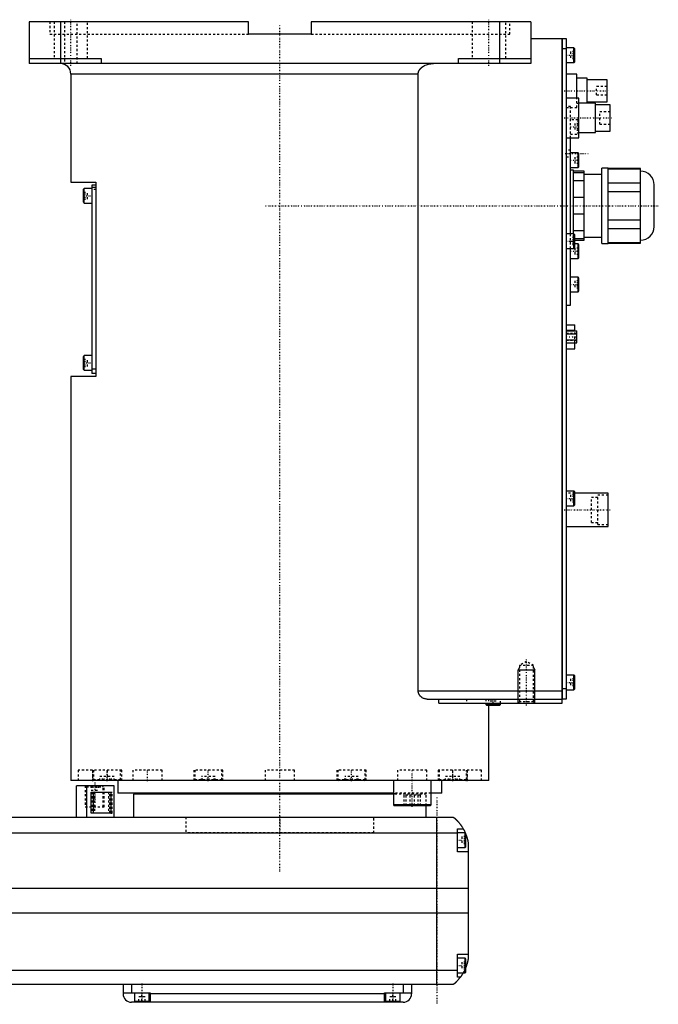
# Model space of a CAD drawing. Extents: x -706 to 181, y -136 to 715.
# Tile 5 of 5: x -124 to 181, y -82 to 389. Entities that reach past the tile are written whole.
import ezdxf

# ---------------------------------------------------------------- set-up
doc = ezdxf.new("R2010")
doc.units = 0
doc.linetypes.add('CENTER', pattern=[1.5, 0.45, -0.5, 0.05, -0.5])
doc.linetypes.add('DASHED', pattern=[2, 1, -1])
for name, color, linetype in [('AM_0', 7, 'CONTINUOUS'), ('AM_10', 7, 'CONTINUOUS'), ('AM_3', 7, 'DASHED'), ('AM_7', 7, 'CENTER')]:
    doc.layers.add(name, color=color, linetype=linetype)

msp = doc.modelspace()

# ---------------------------------------------------------------- linework, layer by layer
at = {"layer": 'AM_0', "color": 7, "linetype": 'CONTINUOUS'}
for p, q in [((-15, 388), (-120, 388)), ((-120, 388), (-120, 368)), ((-105, 388), (-105, 368)), ((-15, 382), (-15, 388)), ((120, 388), (15, 388)), ((15, 388), (15, 382)), ((105, 388), (105, 368)), ((120, 388), (120, 368)), ((15, 382), (-15, 382)), ((120, 380), (135, 380)), ((135, 62), (135, 380)), ((135, 379.95), (135.05, 379.95)), ((135.05, 380), (137, 380)), ((135.05, 380), (135.05, 64)), ((137, 380), (137, 64)), ((135, 374.95), (135.05, 374.95)), ((137, 375), (135.05, 375)), ((140.6, 375.5), (137, 375.5)), ((141, 375.1), (140.6, 375.5)), ((140.6, 368.5), (140.6, 375.5)), ((141, 368.9), (141, 375.1)), ((-120, 370.5), (-85.5, 370.5)), ((120, 368), (-120, 368)), ((-85.5, 370.5), (-85.5, 368)), ((85.5, 368), (85.5, 370.5)), ((85.5, 370.5), (120, 370.5)), ((137, 368.5), (140.6, 368.5)), ((140.6, 368.5), (141, 368.9)), ((-100, 363), (-100, 311.3)), ((66.14, 363), (-100, 363)), ((66.14, 68), (66.14, 363)), ((142, 363), (137, 363)), ((142, 351.5), (142, 363)), ((147, 361), (142, 361)), ((147, 349), (147, 361)), ((156.5, 360.25), (147, 360.25)), ((156.5, 349.75), (156.5, 360.25)), ((143, 351.5), (137, 351.5)), ((143, 332.5), (143, 351.5)), ((151, 349), (143, 349)), ((147, 349.75), (156.5, 349.75)), ((151, 335), (151, 349)), ((158, 348.25), (151, 348.25)), ((158, 335.75), (158, 348.25)), ((143, 335), (151, 335)), ((151, 335.75), (158, 335.75)), ((137, 332.5), (143, 332.5)), ((139, 286.5), (139, 332.5)), ((142.6, 325.25), (139, 325.25)), ((143, 324.85), (142.6, 325.25)), ((142.6, 318.25), (142.6, 325.25)), ((143, 318.65), (143, 324.85)), ((139, 318.25), (142.6, 318.25)), ((140.5, 317), (139, 317)), ((140.5, 286.49), (140.5, 317)), ((145.5, 316.5), (140.5, 316.5)), ((140.5, 315.87), (145.5, 315.87)), ((142.6, 318.25), (143, 318.65)), ((145.5, 283.5), (145.5, 316.5)), ((157, 318), (154, 318)), ((154, 282), (154, 318)), ((157, 282), (157, 318)), ((172.5, 317.88), (157, 317.88)), ((157, 317.73), (172.5, 317.73)), ((172.5, 282.12), (172.5, 317.88)), ((-100, 311.3), (-88, 311.3)), ((-88, 311.3), (-88, 218.3)), ((145.5, 311.84), (140.5, 311.84)), ((154, 315), (145.5, 315)), ((-93.6, 308.3), (-94, 307.9)), ((-94, 301.7), (-94, 307.9)), ((-90, 308.3), (-93.6, 308.3)), ((-93.6, 301.3), (-93.6, 308.3)), ((-90, 309.8), (-90, 219.8)), ((-88, 309.8), (-90, 309.8)), ((-88, 308.8), (-90, 308.8)), ((172.5, 310.85), (157, 310.85)), ((157, 306.88), (172.5, 306.88)), ((179, 290), (179, 310)), ((-94, 301.7), (-93.6, 301.3)), ((140.5, 304.03), (145.5, 304.03)), ((-93.6, 301.3), (-90, 301.3)), ((145.5, 295.97), (140.5, 295.97)), ((172.5, 293.12), (157, 293.12)), ((140.5, 288.16), (145.5, 288.16)), ((157, 289.15), (172.5, 289.15)), ((140.6, 286.5), (137, 286.5)), ((141, 286.1), (140.6, 286.5)), ((140.6, 279.5), (140.6, 286.5)), ((141, 279.9), (141, 286.1)), ((145.5, 284.13), (141, 284.13)), ((141, 283.5), (145.5, 283.5)), ((145.5, 285), (154, 285)), ((137, 279.5), (140.6, 279.5)), ((139, 252.5), (139, 279.5)), ((140.6, 279.5), (141, 279.9)), ((142.6, 281.75), (141, 281.75)), ((143, 281.35), (142.6, 281.75)), ((142.6, 274.75), (142.6, 281.75)), ((143, 275.15), (143, 281.35)), ((154, 282), (157, 282)), ((172.5, 282.27), (157, 282.27)), ((157, 282.12), (172.5, 282.12)), ((139, 274.75), (142.6, 274.75)), ((142.6, 274.75), (143, 275.15)), ((142.6, 265.83), (139, 265.83)), ((143, 265.43), (142.6, 265.83)), ((142.6, 258.83), (142.6, 265.83)), ((143, 259.23), (143, 265.43)), ((142.6, 258.83), (143, 259.23)), ((139, 258.83), (142.6, 258.83)), ((137, 252.5), (139, 252.5)), ((137, 243), (141.1, 243)), ((137, 240.47), (141.1, 240.47)), ((141.1, 240.19), (141.1, 243)), ((137, 240.19), (142, 240.19)), ((137, 238.74), (142, 238.74)), ((137, 235.86), (142, 235.86)), ((142, 234.41), (142, 240.19)), ((137, 234.41), (142, 234.41)), ((137, 231.6), (141.1, 231.6)), ((141.1, 231.6), (141.1, 234.41)), ((-93.6, 228.3), (-94, 227.9)), ((-94, 221.7), (-94, 227.9)), ((-90, 228.3), (-93.6, 228.3)), ((-93.6, 221.3), (-93.6, 228.3)), ((-94, 221.7), (-93.6, 221.3)), ((-88, 221.8), (-90, 221.8)), ((-100, 218.3), (-100, 25)), ((-88, 218.3), (-100, 218.3)), ((-93.6, 221.3), (-90, 221.3)), ((-88, 219.8), (-90, 219.8)), ((140.6, 163.5), (137, 163.5)), ((141, 163.1), (140.6, 163.5)), ((140.6, 156.5), (140.6, 163.5)), ((141, 156.9), (141, 163.1)), ((157, 162.5), (141, 162.5)), ((157, 146.5), (157, 162.5)), ((137, 156.5), (140.6, 156.5)), ((140.6, 156.5), (141, 156.9)), ((137, 146.5), (157, 146.5)), ((140.6, 75.5), (137, 75.5)), ((141, 75.1), (140.6, 75.5)), ((140.6, 68.5), (140.6, 75.5)), ((141, 68.9), (141, 75.1)), ((66.14, 68), (135, 68)), ((135, 69.05), (135.05, 69.05)), ((135.05, 69), (137, 69)), ((137, 68.5), (140.6, 68.5)), ((140.6, 68.5), (141, 68.9)), ((70.42, 64), (135, 64)), ((75.99, 62), (75.99, 64)), ((75.99, 62), (135, 62)), ((98.5, 62), (98.5, 61.4)), ((98.5, 61.4), (98.9, 61)), ((105.5, 61.4), (98.5, 61.4)), ((105.1, 61), (105.5, 61.4)), ((105.5, 61.4), (105.5, 62)), ((135, 64.05), (135.05, 64.05)), ((137, 64), (135.05, 64)), ((105.1, 61), (98.9, 61)), ((100, 25), (100, 61)), ((100, 25), (-100, 25)), ((-88.79, 25.01), (-88.79, 25)), ((-77.5, 25), (-77.5, 19)), ((40.35, 25), (40.35, 25)), ((54.29, 25), (54.29, 13.4)), ((72.29, 13.4), (72.29, 25)), ((77.5, 19), (77.5, 25)), ((88.79, 25), (88.79, 25.01)), ((-97.35, 7.5), (-97.35, 22.5)), ((-79.35, 22.5), (-97.35, 22.5)), ((-92.35, 7.5), (-92.35, 22.5)), ((-90.27, 19.5), (-80.84, 19.5)), ((-90.27, 9.5), (-90.27, 19.5)), ((-89.16, 9.5), (-89.16, 19.5)), ((-80.84, 19.5), (-80.84, 9.5)), ((-79.35, 7.5), (-79.35, 22.5)), ((54.29, 19), (-77.5, 19)), ((-55, 19), (-55, 18.5)), ((77.5, 19), (72.29, 19)), ((-70, 18.5), (-70, 7.5)), ((54.3, 18.5), (-70, 18.5)), ((-80.84, 9.5), (-90.27, 9.5)), ((54.29, 13.4), (54.69, 13)), ((72.29, 13.4), (54.29, 13.4)), ((71.89, 13), (54.69, 13)), ((70, 7.5), (70, 13)), ((71.89, 13), (72.29, 13.4)), ((-317, 7.5), (83, 7.5)), ((75, -72.5), (75, 7.5)), ((85, -9), (85, 2)), ((85, 2), (87.65, 2)), ((88.6, 0), (85, 0)), ((89, -0.4), (88.6, 0)), ((88.6, -7), (88.6, 0)), ((85, -0.2), (-319, -0.2)), ((89, -6.6), (89, -0.4)), ((90, -4.5), (90, -60.5)), ((85, -7), (88.6, -7)), ((90, -9), (85, -9)), ((88.6, -7), (89, -6.6)), ((90, -26.54), (-324, -26.54)), ((90, -38.4), (-324, -38.4)), ((85, -69), (85, -58)), ((85, -58), (90, -58)), ((88.6, -60), (85, -60)), ((89, -60.4), (88.6, -60)), ((88.6, -67), (88.6, -60)), ((89, -66.6), (89, -60.4)), ((85, -65.78), (-319, -65.78)), ((85, -67), (88.6, -67)), ((86.34, -69), (85, -69)), ((88.6, -67), (89, -66.6)), ((83, -72.5), (-317, -72.5)), ((-75, -72.5), (-75, -77)), ((-71, -72.5), (-71, -76.5)), ((59, -72.5), (59, -76.5)), ((63, -72.5), (63, -77)), ((-75, -76.5), (-62, -76.5)), ((-69.5, -76.5), (-69.5, -80.5)), ((-62.5, -80.5), (-62.5, -76.5)), ((-62, -76.5), (-62, -81)), ((50, -77), (-62, -77)), ((50, -76.5), (63, -76.5)), ((50, -81), (50, -76.5)), ((50.5, -76.5), (50.5, -80.5)), ((57.5, -80.5), (57.5, -76.5)), ((59, -81), (-71, -81)), ((-69.5, -80.5), (-62.5, -80.5)), ((-66, -81), (-66, -80.5)), ((50.5, -80.5), (57.5, -80.5)), ((54, -81), (54, -80.5))]:
    msp.add_line(p, q, dxfattribs=at)
for points in [[(66.14, 363, 0), (66.14, 363.04, 0), (66.15, 363.13, 0), (66.15, 363.22, 0), (66.15, 363.26, 0), (66.16, 363.31, 0), (66.17, 363.4, 0), (66.18, 363.49, 0), (66.19, 363.58, 0), (66.21, 363.67, 0), (66.23, 363.76, 0), (66.24, 363.8, 0), (66.25, 363.85, 0), (66.28, 363.94, 0), (66.3, 364.02, 0), (66.33, 364.11, 0), (66.36, 364.2, 0), (66.4, 364.28, 0), (66.41, 364.32, 0), (66.43, 364.37, 0), (66.47, 364.45, 0), (66.5, 364.53, 0), (66.52, 364.57, 0), (66.54, 364.6, 0), (66.58, 364.68, 0), (66.62, 364.76, 0), (66.65, 364.79, 0), (66.67, 364.83, 0), (66.71, 364.91, 0), (66.76, 364.98, 0), (66.81, 365.06, 0), (66.86, 365.13, 0), (66.92, 365.21, 0), (66.94, 365.24, 0), (66.97, 365.28, 0), (67.03, 365.35, 0), (67.09, 365.42, 0), (67.15, 365.49, 0), (67.21, 365.56, 0), (67.27, 365.63, 0), (67.3, 365.67, 0), (67.33, 365.7, 0), (67.4, 365.77, 0), (67.46, 365.83, 0), (67.53, 365.89, 0), (67.6, 365.96, 0), (67.66, 366.02, 0), (67.7, 366.05, 0), (67.73, 366.08, 0), (67.8, 366.13, 0), (67.87, 366.19, 0), (67.93, 366.24, 0), (68, 366.29, 0), (68.07, 366.35, 0), (68.11, 366.37, 0), (68.14, 366.4, 0), (68.21, 366.45, 0), (68.29, 366.5, 0), (68.36, 366.55, 0), (68.44, 366.6, 0), (68.51, 366.65, 0), (68.55, 366.67, 0), (68.59, 366.7, 0), (68.67, 366.74, 0), (68.75, 366.79, 0), (68.79, 366.81, 0), (68.83, 366.84, 0), (68.91, 366.88, 0), (68.99, 366.93, 0), (69.03, 366.95, 0), (69.07, 366.97, 0), (69.16, 367.01, 0), (69.24, 367.05, 0), (69.53, 367.19, 0), (70.04, 367.4, 0), (70.53, 367.56, 0), (71.05, 367.7, 0), (71.59, 367.82, 0), (71.86, 367.87, 0), (72.14, 367.91, 0), (72.69, 367.97, 0), (73.23, 368, 0), (73.48, 368, 0)], [(70.42, 64, 0), (70.27, 64, 0), (69.97, 64.02, 0), (69.66, 64.07, 0), (69.5, 64.1, 0), (69.34, 64.14, 0), (69.03, 64.24, 0), (68.72, 64.36, 0), (68.41, 64.5, 0), (68.12, 64.67, 0), (67.83, 64.86, 0), (67.69, 64.97, 0), (67.67, 64.99, 0), (67.62, 65.02, 0), (67.58, 65.06, 0), (67.55, 65.08, 0), (67.53, 65.1, 0), (67.49, 65.14, 0), (67.45, 65.17, 0), (67.4, 65.21, 0), (67.36, 65.25, 0), (67.32, 65.3, 0), (67.3, 65.32, 0), (67.28, 65.34, 0), (67.24, 65.38, 0), (67.2, 65.42, 0), (67.16, 65.47, 0), (67.12, 65.51, 0), (67.08, 65.56, 0), (67.06, 65.58, 0), (67.04, 65.6, 0), (67, 65.65, 0), (66.96, 65.7, 0), (66.92, 65.75, 0), (66.88, 65.8, 0), (66.84, 65.86, 0), (66.83, 65.88, 0), (66.81, 65.91, 0), (66.77, 65.96, 0), (66.74, 66.02, 0), (66.7, 66.07, 0), (66.67, 66.13, 0), (66.63, 66.19, 0), (66.62, 66.22, 0), (66.6, 66.25, 0), (66.57, 66.31, 0), (66.54, 66.37, 0), (66.51, 66.43, 0), (66.48, 66.49, 0), (66.45, 66.55, 0), (66.44, 66.58, 0), (66.42, 66.61, 0), (66.4, 66.68, 0), (66.37, 66.74, 0), (66.36, 66.77, 0), (66.35, 66.81, 0), (66.33, 66.87, 0), (66.31, 66.94, 0), (66.3, 66.97, 0), (66.29, 67, 0), (66.27, 67.07, 0), (66.25, 67.14, 0), (66.23, 67.21, 0), (66.22, 67.27, 0), (66.21, 67.34, 0), (66.2, 67.38, 0), (66.19, 67.41, 0), (66.18, 67.48, 0), (66.17, 67.55, 0), (66.16, 67.62, 0), (66.16, 67.69, 0), (66.15, 67.76, 0), (66.15, 67.79, 0), (66.15, 67.83, 0), (66.15, 67.9, 0), (66.14, 67.97, 0), (66.14, 68, 0)], [(83, 7.5, 0), (83, 7.5, 0), (83, 7.5, 0), (83, 7.5, 0), (83.01, 7.5, 0), (83.01, 7.49, 0), (83.01, 7.49, 0), (83.02, 7.49, 0), (83.02, 7.48, 0), (83.03, 7.47, 0), (83.04, 7.47, 0), (83.05, 7.46, 0), (83.05, 7.46, 0), (83.06, 7.45, 0), (83.08, 7.44, 0), (83.09, 7.42, 0), (83.11, 7.41, 0), (83.12, 7.4, 0), (83.13, 7.39, 0), (83.14, 7.38, 0), (83.16, 7.37, 0), (83.18, 7.35, 0), (83.19, 7.34, 0), (83.2, 7.33, 0), (83.23, 7.31, 0), (83.25, 7.29, 0), (83.27, 7.28, 0), (83.28, 7.27, 0), (83.3, 7.24, 0), (83.33, 7.22, 0), (83.36, 7.2, 0), (83.39, 7.17, 0), (83.42, 7.14, 0), (83.44, 7.13, 0), (83.46, 7.11, 0), (83.49, 7.08, 0), (83.52, 7.05, 0), (83.56, 7.02, 0), (83.6, 6.99, 0), (83.63, 6.96, 0), (83.65, 6.94, 0), (83.67, 6.92, 0), (83.71, 6.89, 0), (83.75, 6.85, 0), (83.79, 6.81, 0), (83.83, 6.77, 0), (83.88, 6.74, 0), (83.9, 6.72, 0), (83.92, 6.69, 0), (83.96, 6.65, 0), (84.01, 6.61, 0), (84.06, 6.57, 0), (84.1, 6.52, 0), (84.15, 6.48, 0), (84.17, 6.46, 0), (84.2, 6.43, 0), (84.25, 6.39, 0), (84.29, 6.34, 0), (84.34, 6.29, 0), (84.39, 6.24, 0), (84.44, 6.19, 0), (84.47, 6.17, 0), (84.49, 6.14, 0), (84.54, 6.09, 0), (84.6, 6.04, 0), (84.62, 6.01, 0), (84.65, 5.98, 0), (84.7, 5.93, 0), (84.75, 5.87, 0), (84.78, 5.85, 0), (84.81, 5.82, 0), (84.86, 5.76, 0), (84.91, 5.71, 0), (84.97, 5.65, 0), (85.02, 5.59, 0), (85.07, 5.53, 0), (85.1, 5.5, 0), (85.13, 5.47, 0), (85.18, 5.41, 0), (85.24, 5.35, 0), (85.29, 5.28, 0), (85.35, 5.22, 0), (85.41, 5.16, 0), (85.43, 5.12, 0), (85.46, 5.09, 0), (85.52, 5.02, 0), (85.58, 4.96, 0), (85.63, 4.89, 0), (85.69, 4.82, 0), (85.75, 4.75, 0), (85.78, 4.72, 0), (85.81, 4.68, 0), (85.86, 4.61, 0), (85.92, 4.54, 0), (85.98, 4.46, 0), (86.04, 4.39, 0), (86.1, 4.32, 0), (86.13, 4.28, 0), (86.15, 4.24, 0), (86.21, 4.16, 0), (86.27, 4.09, 0), (86.33, 4.01, 0), (86.39, 3.93, 0), (86.45, 3.85, 0), (86.48, 3.81, 0), (86.51, 3.77, 0), (86.56, 3.69, 0), (86.62, 3.61, 0), (86.65, 3.57, 0), (86.68, 3.52, 0), (86.74, 3.44, 0), (86.8, 3.36, 0), (86.83, 3.32, 0), (86.85, 3.27, 0), (86.91, 3.19, 0), (86.97, 3.1, 0), (87.02, 3.02, 0), (87.08, 2.93, 0), (87.14, 2.84, 0), (87.16, 2.8, 0), (87.19, 2.76, 0), (87.25, 2.67, 0), (87.3, 2.58, 0), (87.49, 2.27, 0), (87.65, 2, 0)], [(87.65, 2, 0), (87.65, 2, 0), (87.66, 1.98, 0), (87.67, 1.96, 0), (87.68, 1.94, 0), (87.7, 1.91, 0), (87.73, 1.86, 0), (87.77, 1.79, 0), (87.82, 1.7, 0), (87.87, 1.6, 0), (87.93, 1.49, 0), (87.96, 1.43, 0), (88, 1.36, 0), (88.07, 1.23, 0), (88.14, 1.08, 0), (88.22, 0.92, 0), (88.31, 0.76, 0), (88.39, 0.58, 0), (88.43, 0.49, 0), (88.47, 0.4, 0), (88.56, 0.21, 0), (88.65, 0.01, 0), (88.69, -0.09, 0)], [(89, -0.86, 0), (89.03, -0.95, 0), (89.1, -1.14, 0), (89.17, -1.33, 0), (89.21, -1.43, 0), (89.24, -1.52, 0), (89.31, -1.72, 0), (89.37, -1.92, 0), (89.43, -2.13, 0), (89.49, -2.33, 0), (89.55, -2.54, 0), (89.58, -2.64, 0), (89.61, -2.74, 0), (89.66, -2.95, 0), (89.72, -3.15, 0), (89.77, -3.36, 0), (89.81, -3.56, 0), (89.86, -3.77, 0), (89.88, -3.87, 0), (89.9, -3.97, 0), (89.94, -4.18, 0), (89.98, -4.39, 0), (90, -4.5, 0)], [(90, -60.5, 0), (89.98, -60.59, 0), (89.95, -60.78, 0), (89.91, -60.97, 0), (89.89, -61.07, 0), (89.87, -61.17, 0), (89.83, -61.37, 0), (89.78, -61.57, 0), (89.73, -61.78, 0), (89.68, -61.99, 0), (89.63, -62.2, 0), (89.6, -62.3, 0), (89.57, -62.41, 0), (89.51, -62.61, 0), (89.45, -62.82, 0), (89.38, -63.03, 0), (89.32, -63.24, 0), (89.25, -63.44, 0), (89.22, -63.54, 0), (89.18, -63.64, 0), (89.11, -63.84, 0), (89.04, -64.04, 0), (89, -64.14, 0)], [(86.34, -69, 0), (86.2, -69.19, 0), (85.92, -69.55, 0), (85.64, -69.89, 0), (85.5, -70.05, 0), (85.36, -70.21, 0), (85.1, -70.51, 0), (84.84, -70.78, 0), (84.59, -71.04, 0), (84.45, -71.19, 0), (84.41, -71.23, 0), (84.37, -71.27, 0), (84.35, -71.29, 0), (84.33, -71.31, 0), (84.29, -71.34, 0), (84.25, -71.38, 0), (84.21, -71.42, 0), (84.17, -71.45, 0), (84.14, -71.49, 0), (84.12, -71.51, 0), (84.1, -71.53, 0), (84.06, -71.56, 0), (84.03, -71.6, 0), (84.01, -71.61, 0), (83.99, -71.63, 0), (83.96, -71.66, 0), (83.92, -71.69, 0), (83.9, -71.71, 0), (83.89, -71.73, 0), (83.85, -71.76, 0), (83.82, -71.79, 0), (83.79, -71.82, 0), (83.75, -71.85, 0), (83.72, -71.88, 0), (83.71, -71.89, 0), (83.69, -71.91, 0), (83.66, -71.93, 0), (83.63, -71.96, 0), (83.6, -71.99, 0), (83.57, -72.01, 0), (83.54, -72.04, 0), (83.53, -72.05, 0), (83.52, -72.06, 0), (83.49, -72.09, 0), (83.46, -72.11, 0), (83.44, -72.13, 0), (83.41, -72.15, 0), (83.39, -72.17, 0), (83.38, -72.18, 0), (83.37, -72.19, 0), (83.34, -72.21, 0), (83.32, -72.23, 0), (83.3, -72.25, 0), (83.28, -72.27, 0), (83.26, -72.28, 0), (83.25, -72.29, 0), (83.24, -72.3, 0), (83.22, -72.31, 0), (83.2, -72.33, 0), (83.19, -72.34, 0), (83.17, -72.36, 0), (83.16, -72.37, 0), (83.15, -72.38, 0), (83.14, -72.38, 0), (83.13, -72.39, 0), (83.11, -72.41, 0), (83.11, -72.41, 0), (83.1, -72.42, 0), (83.09, -72.43, 0), (83.08, -72.43, 0), (83.07, -72.44, 0), (83.07, -72.44, 0), (83.06, -72.45, 0), (83.05, -72.46, 0), (83.04, -72.46, 0), (83.04, -72.47, 0), (83.03, -72.48, 0), (83.03, -72.48, 0), (83.02, -72.48, 0), (83.02, -72.49, 0), (83.01, -72.49, 0), (83, -72.5, 0), (83, -72.5, 0)], [(87.65, -67, 0), (87.59, -67.1, 0), (87.48, -67.29, 0), (87.37, -67.47, 0), (87.32, -67.55, 0), (87.27, -67.64, 0), (87.16, -67.8, 0), (87.06, -67.96, 0), (86.96, -68.11, 0), (86.87, -68.25, 0), (86.78, -68.38, 0), (86.74, -68.44, 0), (86.7, -68.5, 0), (86.62, -68.61, 0), (86.55, -68.71, 0), (86.49, -68.79, 0), (86.44, -68.86, 0), (86.4, -68.92, 0), (86.38, -68.94, 0), (86.37, -68.96, 0), (86.35, -68.98, 0), (86.34, -69, 0), (86.34, -69, 0)]]:
    msp.add_polyline3d(points, dxfattribs=at)
for centre, radius, start, end in [((-105, 363), 5, 0, 90), ((172.5, 310), 6.5, 0, 90), ((172.5, 290), 6.5, 270, 0), ((-71, -77), 4, 180, 270), ((59, -77), 4, 270, 0)]:
    msp.add_arc(centre, radius, start, end, dxfattribs=at)
at = {"layer": 'AM_10', "color": 7, "linetype": 'CONTINUOUS'}
for p, q in [((114.68, 79.17), (114, 78)), ((114, 62), (114, 78)), ((114, 78), (122, 78)), ((121.32, 79.17), (122, 78)), ((122, 62), (122, 78))]:
    msp.add_line(p, q, dxfattribs=at)
at = {"layer": 'AM_3', "color": 6, "linetype": 'DASHED'}
for p, q in [((-110, 388), (-110, 382)), ((-108, 388), (-108, 370.5)), ((-103, 388), (-103, 368)), ((-97, 368), (-97, 388)), ((-92, 370.5), (-92, 388)), ((92, 388), (92, 370.5)), ((108, 370.5), (108, 388)), ((110, 382), (110, 388)), ((-110, 382), (-15, 382)), ((15, 382), (110, 382)), ((139, 373.73), (139, 370.27)), ((141, 373.73), (139, 373.73)), ((141, 372.87), (139, 372.87)), ((141, 371.13), (139, 371.13)), ((141, 370.27), (139, 370.27)), ((156.5, 357), (151.5, 357)), ((151.5, 353), (151.5, 357)), ((142, 347), (142, 351.5)), ((142, 349), (143, 349)), ((151.5, 353), (156.5, 353)), ((139, 347.5), (137, 347.5)), ((137, 347), (142, 347)), ((139, 332.5), (139, 347.5)), ((158, 345), (153, 345)), ((153, 339), (153, 345)), ((142.6, 341.17), (139, 341.17)), ((141, 339.4), (141, 335.94)), ((143, 339.4), (141, 339.4)), ((143, 340.77), (142.6, 341.17)), ((142.6, 334.17), (142.6, 341.17)), ((143, 338.54), (141, 338.54)), ((143, 336.81), (141, 336.81)), ((143, 335.94), (141, 335.94)), ((142.6, 334.17), (143, 334.57)), ((153, 339), (158, 339)), ((139, 334.17), (142.6, 334.17)), ((139, 326.65), (137, 326.65)), ((137, 323.35), (139, 323.35)), ((141, 323.25), (141, 320.25)), ((143, 323.25), (141, 323.25)), ((143, 321.75), (141, 321.75)), ((143, 320.25), (141, 320.25)), ((-94, 306.53), (-92, 306.53)), ((-92, 303.07), (-92, 306.53)), ((-88, 307.8), (-90, 307.8)), ((-94, 305.67), (-92, 305.67)), ((-94, 303.93), (-92, 303.93)), ((-94, 303.07), (-92, 303.07)), ((139, 279.5), (139, 286.5)), ((141, 284.73), (139, 284.73)), ((141, 283.87), (139, 283.87)), ((139, 283), (140.5, 283)), ((140.5, 283), (140.5, 286.49)), ((141, 284.13), (140.5, 284.13)), ((140.5, 283.5), (141, 283.5)), ((141, 282.13), (139, 282.13)), ((141, 281.75), (139, 281.75)), ((141, 281.27), (139, 281.27)), ((141, 279.75), (141, 276.75)), ((143, 279.75), (141, 279.75)), ((143, 278.25), (141, 278.25)), ((143, 276.75), (141, 276.75)), ((141, 264.06), (141, 260.6)), ((143, 264.06), (141, 264.06)), ((143, 263.19), (141, 263.19)), ((143, 261.46), (141, 261.46)), ((143, 260.6), (141, 260.6)), ((142, 238.85), (137, 238.85)), ((137, 235.87), (141.1, 235.87)), ((137, 235.75), (142, 235.75)), ((141.1, 234.41), (141.1, 240.19)), ((-94, 226.53), (-92, 226.53)), ((-92, 223.07), (-92, 226.53)), ((-94, 225.67), (-92, 225.67)), ((-94, 223.93), (-92, 223.93)), ((-94, 223.07), (-92, 223.07)), ((141, 162.5), (137, 162.5)), ((139, 161.73), (139, 158.27)), ((141, 161.73), (139, 161.73)), ((141, 160.87), (139, 160.87)), ((152, 160.5), (149, 160.5)), ((149, 148.5), (149, 160.5)), ((157, 161.5), (152, 161.5)), ((152, 147.5), (152, 161.5)), ((141, 159.13), (139, 159.13)), ((141, 158.27), (139, 158.27)), ((149, 148.5), (152, 148.5)), ((152, 147.5), (157, 147.5)), ((118, 82), (114.68, 80.08)), ((114.68, 80.08), (114.68, 62.68)), ((121.32, 80.08), (114.68, 80.08)), ((121.32, 80.08), (118, 82)), ((121.32, 62.68), (121.32, 80.08)), ((139, 73.73), (139, 70.27)), ((141, 73.73), (139, 73.73)), ((141, 72.87), (139, 72.87)), ((141, 71.13), (139, 71.13)), ((141, 70.27), (139, 70.27)), ((89.3, 64), (89.3, 62)), ((98.5, 64), (98.5, 62)), ((100, 61), (100, 64)), ((100.5, 61), (100.5, 63)), ((103.5, 63), (100.5, 63)), ((102, 61), (102, 63)), ((103.5, 61), (103.5, 63)), ((105.5, 62), (105.5, 64)), ((114.68, 62.68), (114, 62)), ((121.32, 62.68), (114.68, 62.68)), ((122, 62), (121.32, 62.68)), ((100, 61), (98.9, 61)), ((-96.5, 30), (-96.5, 25)), ((-75.69, 30), (-96.5, 30)), ((-89.69, 30), (-89.69, 25)), ((-89.19, 30), (-89.19, 25.4)), ((-82.5, 25), (-82.5, 30)), ((-76.19, 25.4), (-76.19, 30)), ((-75.69, 25), (-75.69, 30)), ((-70.29, 30), (-70.29, 25)), ((-56.29, 30), (-70.29, 30)), ((-56.29, 25), (-56.29, 30)), ((-41.25, 30), (-41.25, 25)), ((-27.25, 30), (-41.25, 30)), ((-40.75, 30), (-40.75, 25.4)), ((-27.75, 25.4), (-27.75, 30)), ((-27.25, 25), (-27.25, 30)), ((-7, 30), (-7, 25)), ((7, 30), (-7, 30)), ((7, 25), (7, 30)), ((27.25, 30), (27.25, 25)), ((41.25, 30), (27.25, 30)), ((27.75, 30), (27.75, 25.4)), ((40.75, 25.4), (40.75, 30)), ((41.25, 25), (41.25, 30)), ((56.29, 30), (56.29, 25)), ((70.29, 30), (56.29, 30)), ((70.29, 25), (70.29, 30)), ((75.69, 30), (75.69, 25)), ((96.5, 30), (75.69, 30)), ((76.19, 30), (76.19, 25.4)), ((82.5, 30), (82.5, 25)), ((89.19, 25.4), (89.19, 30)), ((89.69, 25), (89.69, 30)), ((96.5, 25), (96.5, 30)), ((-89.19, 25.4), (-88.79, 25.01)), ((-76.19, 25.4), (-89.19, 25.4)), ((-86.12, 25), (-86.12, 27)), ((-79.25, 27), (-86.12, 27)), ((-84.8, 25), (-84.8, 27)), ((-84.01, 25), (-84.01, 27)), ((-81.36, 25), (-81.36, 27)), ((-80.58, 25), (-80.58, 27)), ((-79.25, 25), (-79.25, 27)), ((-76.59, 25), (-76.19, 25.4)), ((-40.75, 25.4), (-40.35, 25)), ((-27.75, 25.4), (-40.75, 25.4)), ((-37.45, 25), (-37.45, 27)), ((-31.05, 27), (-37.45, 27)), ((-37, 25), (-37, 27)), ((-34.7, 25), (-34.7, 27)), ((-33.8, 25), (-33.8, 27)), ((-31.5, 25), (-31.5, 27)), ((-31.05, 25), (-31.05, 27)), ((-28.15, 25), (-27.75, 25.4)), ((27.75, 25.4), (28.15, 25)), ((40.75, 25.4), (27.75, 25.4)), ((31.05, 25), (31.05, 27)), ((37.45, 27), (31.05, 27)), ((31.5, 25), (31.5, 27)), ((33.8, 25), (33.8, 27)), ((34.7, 25), (34.7, 27)), ((37, 25), (37, 27)), ((37.45, 25), (37.45, 27)), ((40.35, 25), (40.75, 25.4)), ((76.19, 25.4), (76.59, 25)), ((89.19, 25.4), (76.19, 25.4)), ((79.25, 25), (79.25, 27)), ((86.12, 27), (79.25, 27)), ((80.58, 25), (80.58, 27)), ((81.36, 25), (81.36, 27)), ((84.01, 25), (84.01, 27)), ((84.8, 25), (84.8, 27)), ((86.12, 25), (86.12, 27)), ((88.79, 25.01), (89.19, 25.4)), ((-93.1, 22.5), (-93.1, 12.5)), ((-92.2, 22.5), (-92.6, 22.1)), ((-92.6, 22.1), (-92.6, 12.5)), ((-92.6, 22.1), (-84.6, 22.1)), ((-90.33, 22.5), (-90.33, 20.5)), ((-90.33, 20.5), (-86.87, 20.5)), ((-89.75, 19.5), (-89.75, 9.5)), ((-89.47, 22.5), (-89.47, 20.5)), ((-88.64, 19.5), (-88.64, 9.5)), ((-87.73, 22.5), (-87.73, 20.5)), ((-86.87, 22.5), (-86.87, 20.5)), ((-84.6, 22.1), (-85, 22.5)), ((-84.6, 12.5), (-84.6, 22.1)), ((-84.1, 12.5), (-84.1, 22.5)), ((-81.95, 19.5), (-81.95, 9.5)), ((-81.43, 9.5), (-81.43, 19.5)), ((-80.84, 19.5), (-80.32, 19.5)), ((-80.32, 9.5), (-80.32, 19.5)), ((72.29, 19), (54.29, 19)), ((55, 18.5), (55, 19)), ((70, 18.5), (54.3, 18.5)), ((59.38, 13), (59.38, 18)), ((67.19, 18), (59.38, 18)), ((60.43, 13), (60.43, 18)), ((62.24, 13), (62.24, 18)), ((64.33, 13), (64.33, 18)), ((66.14, 13), (66.14, 18)), ((67.19, 13), (67.19, 18)), ((70, 13), (70, 18.5)), ((-93.1, 12.5), (-84.1, 12.5)), ((-80.84, 9.5), (-80.32, 9.5)), ((-45, 7.5), (-45, 0)), ((-45, 7.5), (-45, 0)), ((45, 0), (45, 7.5)), ((45, 0), (45, 7.5)), ((45, 0), (-45, 0)), ((87, -1.77), (87, -5.23)), ((89, -1.77), (87, -1.77)), ((89, -2.63), (87, -2.63)), ((89, -4.37), (87, -4.37)), ((89, -5.23), (87, -5.23)), ((87, -61.77), (87, -65.23)), ((89, -61.77), (87, -61.77)), ((89, -62.63), (87, -62.63)), ((89, -64.37), (87, -64.37)), ((89, -65.23), (87, -65.23)), ((-67.5, -80.5), (-67.5, -78.5)), ((-64.5, -78.5), (-67.5, -78.5)), ((-66, -80.5), (-66, -76.5)), ((-64.5, -80.5), (-64.5, -78.5)), ((52.5, -80.5), (52.5, -78.5)), ((55.5, -78.5), (52.5, -78.5)), ((54, -80.5), (54, -76.5)), ((55.5, -80.5), (55.5, -78.5))]:
    msp.add_line(p, q, dxfattribs=at)
for points in [[(88.69, -0.09, 0), (88.74, -0.21, 0), (88.84, -0.46, 0), (88.95, -0.72, 0), (89, -0.86, 0)], [(89, -64.14, 0), (88.97, -64.23, 0), (88.9, -64.4, 0), (88.83, -64.57, 0), (88.8, -64.66, 0), (88.76, -64.75, 0), (88.69, -64.92, 0), (88.61, -65.09, 0), (88.54, -65.26, 0), (88.46, -65.42, 0), (88.39, -65.59, 0), (88.35, -65.67, 0), (88.31, -65.75, 0), (88.23, -65.91, 0), (88.15, -66.06, 0), (88.08, -66.22, 0), (88, -66.37, 0), (87.92, -66.51, 0), (87.88, -66.59, 0), (87.84, -66.66, 0), (87.76, -66.8, 0), (87.69, -66.93, 0), (87.65, -67, 0)]]:
    msp.add_polyline3d(points, dxfattribs=at)
at = {"layer": 'AM_7', "color": 4, "linetype": 'CENTER'}
for p, q in [((-100, 367), (-100, 389)), ((0, -18.4), (0, 386.4)), ((100, 367), (100, 389)), ((136.8, 372), (141.2, 372)), ((136.03, 355), (157.47, 355)), ((135.95, 342), (159.05, 342)), ((138.8, 337.67), (143.2, 337.67)), ((136.5, 325), (147.5, 325)), ((138.8, 321.75), (143.2, 321.75)), ((-94.2, 304.8), (-89.8, 304.8)), ((-6.95, 300), (181, 300)), ((136.8, 283), (141.2, 283)), ((138.8, 278.25), (143.2, 278.25)), ((138.8, 262.33), (143.2, 262.33)), ((136.75, 237.3), (142.25, 237.3)), ((-94.2, 224.8), (-89.8, 224.8)), ((136.8, 160), (141.2, 160)), ((136, 154.5), (158, 154.5)), ((118, 61), (118, 83)), ((136.8, 72), (141.2, 72)), ((102, 60.85), (102, 64.15)), ((-89.5, 24.75), (-89.5, 30.25)), ((-82.69, 24.75), (-82.69, 30.25)), ((-63.29, 24.75), (-63.29, 30.25)), ((-34.25, 24.75), (-34.25, 30.25)), ((34.25, 24.75), (34.25, 30.25)), ((63.29, 12.4), (63.29, 30.25)), ((82.69, 24.75), (82.69, 30.25)), ((89.5, 24.75), (89.5, 30.25)), ((-88.6, 24.05), (-88.6, 11.95)), ((75, 17), (75, -82)), ((0, 7.88), (0, -0.38)), ((84.8, -3.5), (89.2, -3.5)), ((84.8, -63.5), (89.2, -63.5)), ((-66, -72.1), (-66, -80.9)), ((54, -72.1), (54, -80.9))]:
    msp.add_line(p, q, dxfattribs=at)

doc.saveas('drawing.dxf')
